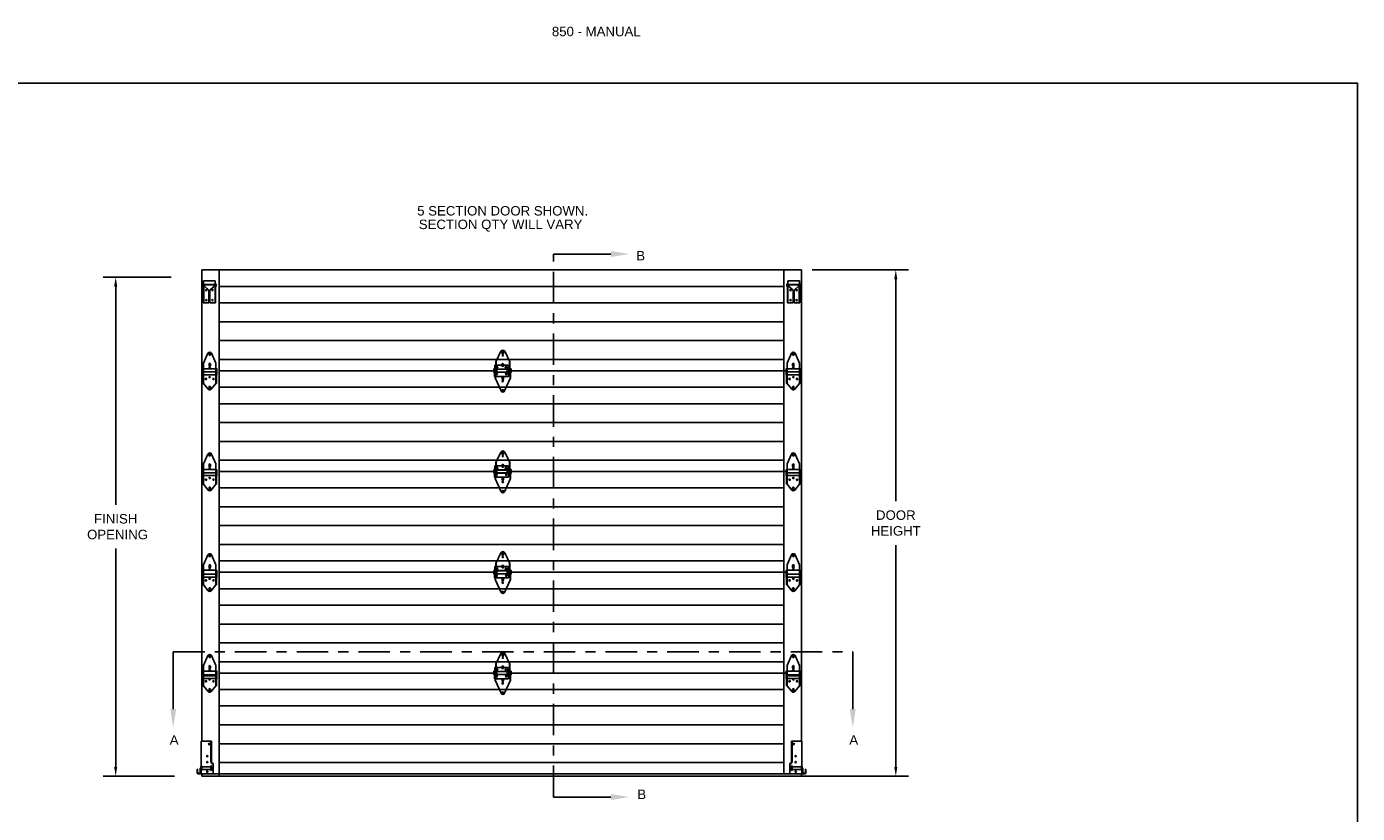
# Model space of a CAD drawing. Header units: inches. Extents: x 168.8 to 189.1, y 234.4 to 247.7.
# Tile 15 of 15: x 175.9 to 189.1, y 239.9 to 247.7. Entities that reach past the tile are written whole.
import ezdxf
from ezdxf import colors
from ezdxf.entities.mleader import LeaderData, LeaderLine
from ezdxf.math import Vec2, Vec3

# ---------------------------------------------------------------- set-up
doc = ezdxf.new("R2010")
doc.units = ezdxf.units.IN
doc.header["$LTSCALE"] = 0.25
doc.header["$MEASUREMENT"] = 0
doc.linetypes.add('CENTER', pattern=[2, 1.25, -0.25, 0.25, -0.25])
for name, color, linetype in [('850', 7, 'Continuous'), ('ANNOTATIONS', 1, 'Continuous'), ('SECTION CUTS', 6, 'CENTER')]:
    doc.layers.add(name, color=color, linetype=linetype)
doc.styles.add('ARIAL', font='arial.ttf', dxfattribs={"height": 0.09375})
doc.styles.get("Standard").update_dxf_attribs({"font": 'romans.shx'})
doc.dimstyles.new('STANDARD$0', dxfattribs={"dimtxt": 0.09375, "dimasz": 0.09375, "dimexe": 0.03125, "dimexo": 0.046875, "dimgap": 0.09, "dimtad": 0, "dimtih": 1, "dimtoh": 1, "dimdec": 4, "dimzin": 0, "dimdsep": 46, "dimtxsty": 'ARIAL', "dimcen": 0.09, "dimadec": 0, "dimazin": 0, "dimtfac": 1, "dimtdec": 4, "dimtofl": 0, "dimtmove": 0, "dimatfit": 1, "dimfxl": 1, "dimtolj": 1, "dimtzin": 0, "dimarcsym": 0})

# ---------------------------------------------------------------- blocks, each defined once
blk = doc.blocks.new('*D5')
at = {"layer": 'ANNOTATIONS', "color": 0, "lineweight": -2, "transparency": 16777216}
for p, q in [((183.65, 245.328), (184.606, 245.328)), ((184.481, 245.234), (184.481, 243.033)), ((184.481, 240.397), (184.481, 242.598)), ((183.544, 240.304), (184.606, 240.304))]:
    blk.add_line(p, q, dxfattribs=at)
at = {"layer": 'ANNOTATIONS', "color": 0, "transparency": 16777216}
for points in [[(184.465, 245.234), (184.496, 245.234), (184.481, 245.328)], [(184.465, 240.397), (184.496, 240.397), (184.481, 240.304)]]:
    blk.add_solid(points, dxfattribs=at)
at = {"layer": 'defpoints', "color": 0, "transparency": 16777216}
for p in [(183.544, 245.328), (183.438, 240.304), (184.481, 240.304)]:
    blk.add_point(p, dxfattribs=at)
at = {"layer": 'ANNOTATIONS', "color": 0, "transparency": 16777216, "insert": (184.481, 242.816), "char_height": 0.0938, "attachment_point": 5, "style": 'ARIAL'}
blk.add_mtext('\\A1;DOOR\\PHEIGHT', dxfattribs=at)
blk = doc.blocks.new('*D6')
at = {"layer": 'ANNOTATIONS', "color": 0, "lineweight": -2, "transparency": 16777216}
for p, q in [((177.293, 245.256), (176.619, 245.256)), ((176.744, 245.163), (176.744, 242.997)), ((176.744, 240.397), (176.744, 242.563)), ((177.327, 240.304), (176.619, 240.304))]:
    blk.add_line(p, q, dxfattribs=at)
at = {"layer": 'ANNOTATIONS', "color": 0, "transparency": 16777216}
for points in [[(176.728, 245.163), (176.759, 245.163), (176.744, 245.256)], [(176.728, 240.397), (176.759, 240.397), (176.744, 240.304)]]:
    blk.add_solid(points, dxfattribs=at)
at = {"layer": 'defpoints', "color": 0, "transparency": 16777216}
for p in [(177.399, 245.256), (176.744, 240.304), (177.433, 240.304)]:
    blk.add_point(p, dxfattribs=at)
at = {"layer": 'ANNOTATIONS', "color": 0, "transparency": 16777216, "insert": (176.744, 242.78), "char_height": 0.0938, "attachment_point": 5, "style": 'ARIAL'}
blk.add_mtext('\\A1;FINISH\\P OPENING', dxfattribs=at)

msp = doc.modelspace()

# ---------------------------------------------------------------- linework, layer by layer
at = {"layer": '850'}
for p, q in [((177.59666, 245.328), (183.54392, 245.328)), ((177.59666, 245.328), (177.59666, 240.653)), ((177.76904, 245.328), (177.76904, 240.30359)), ((183.37154, 245.328), (183.37154, 240.328)), ((183.54392, 245.328), (183.54392, 240.653)), ((177.60708, 245.17984), (177.60655, 245.16459)), ((177.61195, 245.1644), (177.60655, 245.16459)), ((177.61248, 245.17965), (177.61195, 245.1644)), ((177.61288, 245.1742), (177.61288, 245.003)), ((177.61613, 245.2183), (177.73163, 245.2183)), ((177.61613, 245.2183), (177.61613, 245.184)), ((177.73078, 245.184), (177.61698, 245.184)), ((177.61818, 245.1742), (177.61818, 245.003)), ((177.66888, 245.128), (177.61818, 245.1739)), ((177.66888, 245.128), (177.66888, 245.003)), ((177.67888, 245.128), (177.72958, 245.1739)), ((177.67888, 245.128), (177.67888, 245.003)), ((177.72958, 245.1742), (177.72958, 245.003)), ((177.73163, 245.2183), (177.73163, 245.184)), ((177.73488, 245.1742), (177.73488, 245.003)), ((177.73528, 245.17965), (177.73581, 245.1644)), ((177.73581, 245.1644), (177.74121, 245.16459)), ((177.74068, 245.17984), (177.74121, 245.16459)), ((177.76904, 245.16437), (183.37154, 245.16437)), ((183.3999, 245.17984), (183.39936, 245.16459)), ((183.40476, 245.1644), (183.39936, 245.16459)), ((183.40529, 245.17965), (183.40476, 245.1644)), ((183.4057, 245.1742), (183.4057, 245.003)), ((183.52445, 245.2183), (183.40895, 245.2183)), ((183.40895, 245.2183), (183.40895, 245.184)), ((183.40979, 245.184), (183.5236, 245.184)), ((183.411, 245.1742), (183.411, 245.003)), ((183.4617, 245.128), (183.411, 245.1739)), ((183.4617, 245.128), (183.4617, 245.003)), ((183.4717, 245.128), (183.5224, 245.1739)), ((183.4717, 245.128), (183.4717, 245.003)), ((183.5224, 245.1742), (183.5224, 245.003)), ((183.52445, 245.2183), (183.52445, 245.184)), ((183.5277, 245.1742), (183.5277, 245.003)), ((183.5281, 245.17965), (183.52863, 245.1644)), ((183.52863, 245.1644), (183.53403, 245.16459)), ((183.53349, 245.17984), (183.53403, 245.16459)), ((177.61288, 245.003), (177.66888, 245.003)), ((177.67888, 245.003), (177.73488, 245.003)), ((177.76904, 245.00083), (183.37154, 245.00083)), ((183.4617, 245.003), (183.4057, 245.003)), ((183.5277, 245.003), (183.4717, 245.003)), ((177.76904, 244.81393), (183.37154, 244.81393)), ((177.76904, 244.62704), (183.37154, 244.62704)), ((177.61355, 244.403), (177.65903, 244.50146)), ((177.66942, 244.49947), (177.66942, 244.48772)), ((177.68267, 244.48772), (177.68267, 244.49947)), ((177.73855, 244.403), (177.69307, 244.50146)), ((177.76904, 244.44014), (183.37154, 244.44014)), ((180.56431, 244.52074), (180.51276, 244.41583)), ((180.6023, 244.52074), (180.65384, 244.41583)), ((183.40203, 244.403), (183.4475, 244.50146)), ((183.4579, 244.48772), (183.4579, 244.49947)), ((183.47115, 244.49947), (183.47115, 244.48772)), ((183.52703, 244.403), (183.48155, 244.50146)), ((177.604, 244.34502), (177.609, 244.34175)), ((177.604, 244.28348), (177.604, 244.34502)), ((177.604, 244.31753), (177.609, 244.31426)), ((177.609, 244.2016), (177.609, 244.35237)), ((177.609, 244.35237), (177.61355, 244.35237)), ((177.61355, 244.2016), (177.61355, 244.403)), ((177.61355, 244.34737), (177.73855, 244.34737)), ((177.61355, 244.31585), (177.73855, 244.31585)), ((177.66942, 244.39615), (177.66942, 244.37815)), ((177.68267, 244.37815), (177.68267, 244.39615)), ((177.73855, 244.403), (177.73855, 244.2016)), ((177.73855, 244.35237), (177.7431, 244.35237)), ((177.7431, 244.35237), (177.7431, 244.2016)), ((177.7481, 244.34502), (177.7431, 244.34175)), ((177.7481, 244.31753), (177.7431, 244.31426)), ((177.7481, 244.28348), (177.7481, 244.34502)), ((177.76904, 244.328), (180.49464, 244.328)), ((180.49464, 244.3459), (180.49464, 244.3101)), ((180.49464, 244.3459), (180.49964, 244.34262)), ((180.49464, 244.3101), (180.49964, 244.31337)), ((180.49964, 244.353), (180.49964, 244.272)), ((180.50386, 244.353), (180.49964, 244.353)), ((180.50041, 244.3474), (180.50747, 244.34387)), ((180.50041, 244.3474), (180.50041, 244.3086)), ((180.50041, 244.3086), (180.50747, 244.31213)), ((180.50386, 244.384), (180.63671, 244.384)), ((180.50386, 244.384), (180.50386, 244.353)), ((180.50747, 244.35269), (180.50747, 244.25746)), ((180.50747, 244.35269), (180.511, 244.35269)), ((180.51081, 244.34607), (180.51431, 244.34607)), ((180.51081, 244.30992), (180.51431, 244.30992)), ((180.511, 244.35269), (180.511, 244.24974)), ((180.51276, 244.41583), (180.51276, 244.29978)), ((180.51431, 244.34607), (180.51431, 244.30992)), ((180.51431, 244.34262), (180.62626, 244.34262)), ((180.51431, 244.31337), (180.62626, 244.31337)), ((180.51629, 244.42301), (180.51629, 244.29978)), ((180.51629, 244.35092), (180.52334, 244.3474)), ((180.51629, 244.30507), (180.52334, 244.3086)), ((180.52036, 244.36265), (180.52036, 244.36035)), ((180.52334, 244.3474), (180.52334, 244.3086)), ((180.52334, 244.34387), (180.64326, 244.34387)), ((180.52334, 244.31213), (180.64326, 244.31213)), ((180.53366, 244.36035), (180.53366, 244.36265)), ((180.60691, 244.36035), (180.60691, 244.36265)), ((180.62021, 244.36265), (180.62021, 244.36035)), ((180.62626, 244.34607), (180.62626, 244.30992)), ((180.62976, 244.34607), (180.62626, 244.34607)), ((180.62976, 244.30992), (180.62626, 244.30992)), ((180.63671, 244.384), (180.63671, 244.353)), ((180.64094, 244.353), (180.63671, 244.353)), ((180.64094, 244.272), (180.64094, 244.353)), ((180.64594, 244.3459), (180.64094, 244.34262)), ((180.64594, 244.3101), (180.64094, 244.31337)), ((180.65032, 244.35092), (180.64326, 244.3474)), ((180.64326, 244.3474), (180.64326, 244.3086)), ((180.65032, 244.30507), (180.64326, 244.3086)), ((180.64594, 244.3459), (180.64594, 244.3101)), ((180.64594, 244.328), (183.39248, 244.328)), ((180.65032, 244.42301), (180.65032, 244.29978)), ((180.65384, 244.41583), (180.65384, 244.29978)), ((180.65561, 244.35269), (180.65561, 244.24974)), ((180.65561, 244.35269), (180.65914, 244.35269)), ((180.65914, 244.35269), (180.65914, 244.25746)), ((180.66619, 244.3474), (180.65914, 244.34387)), ((180.66619, 244.3086), (180.65914, 244.31213)), ((180.66619, 244.3474), (180.66619, 244.3086)), ((183.39248, 244.28348), (183.39248, 244.34502)), ((183.39248, 244.34502), (183.39748, 244.34175)), ((183.39248, 244.31753), (183.39748, 244.31426)), ((183.39748, 244.35237), (183.39748, 244.2016)), ((183.40203, 244.35237), (183.39748, 244.35237)), ((183.40203, 244.403), (183.40203, 244.2016)), ((183.52703, 244.34737), (183.40203, 244.34737)), ((183.52703, 244.31585), (183.40203, 244.31585)), ((183.4579, 244.37815), (183.4579, 244.39615)), ((183.47115, 244.39615), (183.47115, 244.37815)), ((183.52703, 244.2016), (183.52703, 244.403)), ((183.53158, 244.35237), (183.52703, 244.35237)), ((183.53158, 244.2016), (183.53158, 244.35237)), ((183.53658, 244.34502), (183.53158, 244.34175)), ((183.53658, 244.31753), (183.53158, 244.31426)), ((183.53658, 244.28348), (183.53658, 244.34502)), ((177.604, 244.28348), (177.609, 244.28676)), ((177.609, 244.2016), (177.61355, 244.2016)), ((177.61355, 244.28676), (177.73855, 244.28676)), ((177.61355, 244.2016), (177.66167, 244.14407)), ((177.73855, 244.2016), (177.69043, 244.14407)), ((177.73855, 244.2016), (177.7431, 244.2016)), ((177.7481, 244.28348), (177.7431, 244.28676)), ((180.49964, 244.272), (180.64094, 244.272)), ((180.56726, 244.12667), (180.50747, 244.25746)), ((180.51276, 244.29978), (180.51629, 244.29978)), ((180.59934, 244.12667), (180.65914, 244.25746)), ((180.65032, 244.29978), (180.65384, 244.29978)), ((183.39248, 244.28348), (183.39748, 244.28676)), ((183.40203, 244.2016), (183.39748, 244.2016)), ((183.52703, 244.28676), (183.40203, 244.28676)), ((183.40203, 244.2016), (183.45014, 244.14407)), ((183.52703, 244.2016), (183.47891, 244.14407)), ((183.53158, 244.2016), (183.52703, 244.2016)), ((183.53658, 244.28348), (183.53158, 244.28676)), ((177.66942, 244.16727), (177.66942, 244.15552)), ((177.68267, 244.15552), (177.68267, 244.16727)), ((177.76904, 244.16437), (183.37154, 244.16437)), ((183.4579, 244.15552), (183.4579, 244.16727)), ((183.47115, 244.16727), (183.47115, 244.15552)), ((177.76904, 244.00083), (183.37154, 244.00083)), ((177.76904, 243.81393), (183.37154, 243.81393)), ((177.76904, 243.62704), (183.37154, 243.62704)), ((180.56431, 243.52074), (180.51276, 243.41583)), ((180.6023, 243.52074), (180.65384, 243.41583)), ((177.61355, 243.403), (177.65903, 243.50146)), ((177.61355, 243.2016), (177.61355, 243.403)), ((177.66942, 243.49947), (177.66942, 243.48772)), ((177.66942, 243.39615), (177.66942, 243.37815)), ((177.68267, 243.48772), (177.68267, 243.49947)), ((177.68267, 243.37815), (177.68267, 243.39615)), ((177.73855, 243.403), (177.69307, 243.50146)), ((177.73855, 243.403), (177.73855, 243.2016)), ((177.76904, 243.44014), (183.37154, 243.44014)), ((180.50386, 243.384), (180.63671, 243.384)), ((180.50386, 243.384), (180.50386, 243.353)), ((180.51276, 243.41583), (180.51276, 243.29978)), ((180.51629, 243.42301), (180.51629, 243.29978)), ((180.63671, 243.384), (180.63671, 243.353)), ((180.65032, 243.42301), (180.65032, 243.29978)), ((180.65384, 243.41583), (180.65384, 243.29978)), ((183.40203, 243.403), (183.4475, 243.50146)), ((183.40203, 243.403), (183.40203, 243.2016)), ((183.4579, 243.48772), (183.4579, 243.49947)), ((183.4579, 243.37815), (183.4579, 243.39615)), ((183.47115, 243.49947), (183.47115, 243.48772)), ((183.47115, 243.39615), (183.47115, 243.37815)), ((183.52703, 243.403), (183.48155, 243.50146)), ((183.52703, 243.2016), (183.52703, 243.403)), ((177.604, 243.34502), (177.609, 243.34175)), ((177.604, 243.28348), (177.604, 243.34502)), ((177.604, 243.31753), (177.609, 243.31426)), ((177.604, 243.28348), (177.609, 243.28676)), ((177.609, 243.2016), (177.609, 243.35237)), ((177.609, 243.35237), (177.61355, 243.35237)), ((177.61355, 243.34737), (177.73855, 243.34737)), ((177.61355, 243.31585), (177.73855, 243.31585)), ((177.61355, 243.28676), (177.73855, 243.28676)), ((177.73855, 243.35237), (177.7431, 243.35237)), ((177.7431, 243.35237), (177.7431, 243.2016)), ((177.7481, 243.34502), (177.7431, 243.34175)), ((177.7481, 243.31753), (177.7431, 243.31426)), ((177.7481, 243.28348), (177.7431, 243.28676)), ((177.7481, 243.28348), (177.7481, 243.34502)), ((177.76904, 243.328), (180.49464, 243.328)), ((180.49464, 243.3459), (180.49464, 243.3101)), ((180.49464, 243.3459), (180.49964, 243.34262)), ((180.49464, 243.3101), (180.49964, 243.31337)), ((180.49964, 243.353), (180.49964, 243.272)), ((180.50386, 243.353), (180.49964, 243.353)), ((180.49964, 243.272), (180.64094, 243.272)), ((180.50041, 243.3474), (180.50747, 243.34387)), ((180.50041, 243.3474), (180.50041, 243.3086)), ((180.50041, 243.3086), (180.50747, 243.31213)), ((180.50747, 243.35269), (180.50747, 243.25746)), ((180.50747, 243.35269), (180.511, 243.35269)), ((180.56726, 243.12667), (180.50747, 243.25746)), ((180.51081, 243.34607), (180.51431, 243.34607)), ((180.51081, 243.30992), (180.51431, 243.30992)), ((180.511, 243.35269), (180.511, 243.24974)), ((180.51276, 243.29978), (180.51629, 243.29978)), ((180.51431, 243.34607), (180.51431, 243.30992)), ((180.51431, 243.34262), (180.62626, 243.34262)), ((180.51431, 243.31337), (180.62626, 243.31337)), ((180.51629, 243.35092), (180.52334, 243.3474)), ((180.51629, 243.30507), (180.52334, 243.3086)), ((180.52036, 243.36265), (180.52036, 243.36035)), ((180.52334, 243.3474), (180.52334, 243.3086)), ((180.52334, 243.34387), (180.64326, 243.34387)), ((180.52334, 243.31213), (180.64326, 243.31213)), ((180.53366, 243.36035), (180.53366, 243.36265)), ((180.59934, 243.12667), (180.65914, 243.25746)), ((180.60691, 243.36035), (180.60691, 243.36265)), ((180.62021, 243.36265), (180.62021, 243.36035)), ((180.62626, 243.34607), (180.62626, 243.30992)), ((180.62976, 243.34607), (180.62626, 243.34607)), ((180.62976, 243.30992), (180.62626, 243.30992)), ((180.64094, 243.353), (180.63671, 243.353)), ((180.64094, 243.272), (180.64094, 243.353)), ((180.64594, 243.3459), (180.64094, 243.34262)), ((180.64594, 243.3101), (180.64094, 243.31337)), ((180.65032, 243.35092), (180.64326, 243.3474)), ((180.64326, 243.3474), (180.64326, 243.3086)), ((180.65032, 243.30507), (180.64326, 243.3086)), ((180.64594, 243.3459), (180.64594, 243.3101)), ((180.64594, 243.328), (183.39248, 243.328)), ((180.65032, 243.29978), (180.65384, 243.29978)), ((180.65561, 243.35269), (180.65561, 243.24974)), ((180.65561, 243.35269), (180.65914, 243.35269)), ((180.65914, 243.35269), (180.65914, 243.25746)), ((180.66619, 243.3474), (180.65914, 243.34387)), ((180.66619, 243.3086), (180.65914, 243.31213)), ((180.66619, 243.3474), (180.66619, 243.3086)), ((183.39248, 243.28348), (183.39248, 243.34502)), ((183.39248, 243.34502), (183.39748, 243.34175)), ((183.39248, 243.31753), (183.39748, 243.31426)), ((183.39248, 243.28348), (183.39748, 243.28676)), ((183.39748, 243.35237), (183.39748, 243.2016)), ((183.40203, 243.35237), (183.39748, 243.35237)), ((183.52703, 243.34737), (183.40203, 243.34737)), ((183.52703, 243.31585), (183.40203, 243.31585)), ((183.52703, 243.28676), (183.40203, 243.28676)), ((183.53158, 243.35237), (183.52703, 243.35237)), ((183.53158, 243.2016), (183.53158, 243.35237)), ((183.53658, 243.34502), (183.53158, 243.34175)), ((183.53658, 243.31753), (183.53158, 243.31426)), ((183.53658, 243.28348), (183.53158, 243.28676)), ((183.53658, 243.28348), (183.53658, 243.34502)), ((177.609, 243.2016), (177.61355, 243.2016)), ((177.61355, 243.2016), (177.66167, 243.14407)), ((177.66942, 243.16727), (177.66942, 243.15552)), ((177.68267, 243.15552), (177.68267, 243.16727)), ((177.73855, 243.2016), (177.69043, 243.14407)), ((177.73855, 243.2016), (177.7431, 243.2016)), ((177.76904, 243.16437), (183.37154, 243.16437)), ((183.40203, 243.2016), (183.39748, 243.2016)), ((183.40203, 243.2016), (183.45014, 243.14407)), ((183.4579, 243.15552), (183.4579, 243.16727)), ((183.47115, 243.16727), (183.47115, 243.15552)), ((183.52703, 243.2016), (183.47891, 243.14407)), ((183.53158, 243.2016), (183.52703, 243.2016)), ((177.76904, 242.97747), (183.37154, 242.97747)), ((177.76904, 242.79057), (183.37154, 242.79057)), ((177.76904, 242.60367), (183.37154, 242.60367)), ((177.61355, 242.403), (177.65903, 242.50146)), ((177.66942, 242.49947), (177.66942, 242.48772)), ((177.68267, 242.48772), (177.68267, 242.49947)), ((177.73855, 242.403), (177.69307, 242.50146)), ((180.56431, 242.52088), (180.51276, 242.41597)), ((180.6023, 242.52088), (180.65384, 242.41597)), ((183.40203, 242.403), (183.4475, 242.50146)), ((183.4579, 242.48772), (183.4579, 242.49947)), ((183.47115, 242.49947), (183.47115, 242.48772)), ((183.52703, 242.403), (183.48155, 242.50146)), ((177.604, 242.31097), (177.604, 242.34502)), ((177.604, 242.34502), (177.609, 242.34175)), ((177.609, 242.2016), (177.609, 242.35237)), ((177.609, 242.35237), (177.61355, 242.35237)), ((177.61355, 242.2016), (177.61355, 242.403)), ((177.61355, 242.34737), (177.73855, 242.34737)), ((177.66942, 242.39615), (177.66942, 242.37815)), ((177.68267, 242.37815), (177.68267, 242.39615)), ((177.73855, 242.403), (177.73855, 242.2016)), ((177.73855, 242.35237), (177.7431, 242.35237)), ((177.7431, 242.35237), (177.7431, 242.2016)), ((177.7481, 242.34502), (177.7431, 242.34175)), ((177.7481, 242.31097), (177.7481, 242.34502)), ((177.76904, 242.44014), (183.37154, 242.44014)), ((177.76904, 242.32814), (180.49464, 242.32814)), ((177.76904, 242.328), (180.49464, 242.328)), ((180.49464, 242.3459), (180.49464, 242.3101)), ((180.49464, 242.3459), (180.49964, 242.34262)), ((180.50386, 242.353), (180.49964, 242.353)), ((180.49964, 242.353), (180.49964, 242.272)), ((180.50041, 242.34754), (180.50747, 242.34401)), ((180.50041, 242.34754), (180.50041, 242.30874)), ((180.50386, 242.384), (180.63671, 242.384)), ((180.50386, 242.384), (180.50386, 242.353)), ((180.50747, 242.35283), (180.50747, 242.25759)), ((180.50747, 242.35283), (180.511, 242.35283)), ((180.51081, 242.34607), (180.51431, 242.34607)), ((180.511, 242.35283), (180.511, 242.24988)), ((180.51276, 242.41597), (180.51276, 242.29992)), ((180.51431, 242.34607), (180.51431, 242.30992)), ((180.51431, 242.34262), (180.62626, 242.34262)), ((180.51629, 242.42315), (180.51629, 242.29992)), ((180.51629, 242.35106), (180.52334, 242.34754)), ((180.52036, 242.36265), (180.52036, 242.36035)), ((180.52334, 242.34754), (180.52334, 242.30874)), ((180.52334, 242.34401), (180.64326, 242.34401)), ((180.53366, 242.36035), (180.53366, 242.36265)), ((180.60691, 242.36035), (180.60691, 242.36265)), ((180.62021, 242.36265), (180.62021, 242.36035)), ((180.62626, 242.34607), (180.62626, 242.30992)), ((180.62976, 242.34607), (180.62626, 242.34607)), ((180.63671, 242.384), (180.63671, 242.353)), ((180.64094, 242.353), (180.63671, 242.353)), ((180.64094, 242.272), (180.64094, 242.353)), ((180.64594, 242.3459), (180.64094, 242.34262)), ((180.65032, 242.35106), (180.64326, 242.34754)), ((180.64326, 242.34754), (180.64326, 242.30874)), ((180.64594, 242.3459), (180.64594, 242.3101)), ((180.64594, 242.32814), (183.37154, 242.32814)), ((180.64594, 242.328), (183.39248, 242.328)), ((180.65032, 242.42315), (180.65032, 242.29992)), ((180.65384, 242.41597), (180.65384, 242.29992)), ((180.65561, 242.35283), (180.65561, 242.24988)), ((180.65561, 242.35283), (180.65914, 242.35283)), ((180.65914, 242.35283), (180.65914, 242.25759)), ((180.66619, 242.34754), (180.65914, 242.34401)), ((180.66619, 242.34754), (180.66619, 242.30874)), ((183.39248, 242.31097), (183.39248, 242.34502)), ((183.39248, 242.34502), (183.39748, 242.34175)), ((183.40203, 242.35237), (183.39748, 242.35237)), ((183.39748, 242.35237), (183.39748, 242.2016)), ((183.40203, 242.403), (183.40203, 242.2016)), ((183.52703, 242.34737), (183.40203, 242.34737)), ((183.4579, 242.37815), (183.4579, 242.39615)), ((183.47115, 242.39615), (183.47115, 242.37815)), ((183.52703, 242.2016), (183.52703, 242.403)), ((183.53158, 242.35237), (183.52703, 242.35237)), ((183.53158, 242.2016), (183.53158, 242.35237)), ((183.53658, 242.34502), (183.53158, 242.34175)), ((183.53658, 242.31097), (183.53658, 242.34502)), ((177.604, 242.31097), (177.609, 242.31425)), ((177.604, 242.31031), (177.609, 242.30703)), ((177.604, 242.27626), (177.604, 242.31031)), ((177.604, 242.27626), (177.609, 242.27953)), ((177.609, 242.2016), (177.61355, 242.2016)), ((177.61355, 242.30862), (177.73855, 242.30862)), ((177.61355, 242.27953), (177.73855, 242.27953)), ((177.61355, 242.2016), (177.66167, 242.14407)), ((177.73855, 242.2016), (177.69043, 242.14407)), ((177.73855, 242.2016), (177.7431, 242.2016)), ((177.7481, 242.31097), (177.7431, 242.31425)), ((177.7481, 242.31031), (177.7431, 242.30703)), ((177.7481, 242.27626), (177.7431, 242.27953)), ((177.7481, 242.27626), (177.7481, 242.31031)), ((180.49464, 242.3101), (180.49964, 242.31337)), ((180.49964, 242.272), (180.64094, 242.272)), ((180.50041, 242.30874), (180.50747, 242.31226)), ((180.56726, 242.12681), (180.50747, 242.25759)), ((180.51081, 242.30992), (180.51431, 242.30992)), ((180.51276, 242.29992), (180.51629, 242.29992)), ((180.51431, 242.31337), (180.62626, 242.31337)), ((180.51629, 242.30521), (180.52334, 242.30874)), ((180.52334, 242.31226), (180.64326, 242.31226)), ((180.59934, 242.12681), (180.65914, 242.25759)), ((180.62976, 242.30992), (180.62626, 242.30992)), ((180.64594, 242.3101), (180.64094, 242.31337)), ((180.65032, 242.30521), (180.64326, 242.30874)), ((180.65032, 242.29992), (180.65384, 242.29992)), ((180.66619, 242.30874), (180.65914, 242.31226)), ((183.39248, 242.31097), (183.39748, 242.31425)), ((183.39248, 242.31031), (183.39748, 242.30703)), ((183.39248, 242.27626), (183.39248, 242.31031)), ((183.39248, 242.27626), (183.39748, 242.27953)), ((183.40203, 242.2016), (183.39748, 242.2016)), ((183.52703, 242.30862), (183.40203, 242.30862)), ((183.52703, 242.27953), (183.40203, 242.27953)), ((183.40203, 242.2016), (183.45014, 242.14407)), ((183.52703, 242.2016), (183.47891, 242.14407)), ((183.53158, 242.2016), (183.52703, 242.2016)), ((183.53658, 242.31097), (183.53158, 242.31425)), ((183.53658, 242.31031), (183.53158, 242.30703)), ((183.53658, 242.27626), (183.53158, 242.27953)), ((183.53658, 242.27626), (183.53658, 242.31031)), ((177.66942, 242.16727), (177.66942, 242.15552)), ((177.68267, 242.15552), (177.68267, 242.16727)), ((177.76904, 242.16437), (183.37154, 242.16437)), ((183.4579, 242.15552), (183.4579, 242.16727)), ((183.47115, 242.16727), (183.47115, 242.15552)), ((177.76904, 242.00083), (183.37154, 242.00083)), ((177.76904, 241.81393), (183.37154, 241.81393)), ((177.76904, 241.62704), (183.37154, 241.62704)), ((177.61355, 241.403), (177.65903, 241.50146)), ((177.61355, 241.2016), (177.61355, 241.403)), ((177.66942, 241.49947), (177.66942, 241.48772)), ((177.68267, 241.48772), (177.68267, 241.49947)), ((177.73855, 241.403), (177.69307, 241.50146)), ((177.73855, 241.403), (177.73855, 241.2016)), ((177.76904, 241.44014), (183.37154, 241.44014)), ((180.56431, 241.52074), (180.51276, 241.41583)), ((180.51276, 241.41583), (180.51276, 241.29978)), ((180.51629, 241.42301), (180.51629, 241.29978)), ((180.6023, 241.52074), (180.65384, 241.41583)), ((180.65032, 241.42301), (180.65032, 241.29978)), ((180.65384, 241.41583), (180.65384, 241.29978)), ((183.40203, 241.403), (183.4475, 241.50146)), ((183.40203, 241.403), (183.40203, 241.2016)), ((183.4579, 241.48772), (183.4579, 241.49947)), ((183.47115, 241.49947), (183.47115, 241.48772)), ((183.52703, 241.403), (183.48155, 241.50146)), ((183.52703, 241.2016), (183.52703, 241.403)), ((177.604, 241.34502), (177.609, 241.34175)), ((177.604, 241.31097), (177.604, 241.34502)), ((177.604, 241.31097), (177.609, 241.31425)), ((177.604, 241.30315), (177.609, 241.29987)), ((177.604, 241.2691), (177.604, 241.30315)), ((177.604, 241.2691), (177.609, 241.27237)), ((177.609, 241.35237), (177.61355, 241.35237)), ((177.609, 241.2016), (177.609, 241.35237)), ((177.61355, 241.34737), (177.73855, 241.34737)), ((177.61355, 241.30862), (177.73855, 241.30862)), ((177.61355, 241.29987), (177.73855, 241.29987)), ((177.61355, 241.27237), (177.73855, 241.27237)), ((177.66942, 241.39615), (177.66942, 241.37815)), ((177.68267, 241.37815), (177.68267, 241.39615)), ((177.73855, 241.35237), (177.7431, 241.35237)), ((177.7431, 241.35237), (177.7431, 241.2016)), ((177.7481, 241.34502), (177.7431, 241.34175)), ((177.7481, 241.31097), (177.7431, 241.31425)), ((177.7481, 241.30315), (177.7431, 241.29987)), ((177.7481, 241.2691), (177.7431, 241.27237)), ((177.7481, 241.31097), (177.7481, 241.34502)), ((177.7481, 241.2691), (177.7481, 241.30315)), ((177.76904, 241.328), (180.49464, 241.328)), ((180.49464, 241.3459), (180.49464, 241.3101)), ((180.49464, 241.3459), (180.49964, 241.34262)), ((180.49464, 241.3101), (180.49964, 241.31337)), ((180.50386, 241.353), (180.49964, 241.353)), ((180.49964, 241.353), (180.49964, 241.272)), ((180.49964, 241.272), (180.64094, 241.272)), ((180.50041, 241.3474), (180.50747, 241.34387)), ((180.50041, 241.3474), (180.50041, 241.3086)), ((180.50041, 241.3086), (180.50747, 241.31213)), ((180.50386, 241.384), (180.63671, 241.384)), ((180.50386, 241.384), (180.50386, 241.353)), ((180.50747, 241.35269), (180.50747, 241.25746)), ((180.50747, 241.35269), (180.511, 241.35269)), ((180.51081, 241.34607), (180.51431, 241.34607)), ((180.51081, 241.30992), (180.51431, 241.30992)), ((180.511, 241.35269), (180.511, 241.24974)), ((180.51276, 241.29978), (180.51629, 241.29978)), ((180.51431, 241.34607), (180.51431, 241.30992)), ((180.51431, 241.34262), (180.62626, 241.34262)), ((180.51431, 241.31337), (180.62626, 241.31337)), ((180.51629, 241.35092), (180.52334, 241.3474)), ((180.51629, 241.30507), (180.52334, 241.3086)), ((180.52036, 241.36265), (180.52036, 241.36035)), ((180.52334, 241.3474), (180.52334, 241.3086)), ((180.52334, 241.34387), (180.64326, 241.34387)), ((180.52334, 241.31213), (180.64326, 241.31213)), ((180.53366, 241.36035), (180.53366, 241.36265)), ((180.60691, 241.36035), (180.60691, 241.36265)), ((180.62021, 241.36265), (180.62021, 241.36035)), ((180.62626, 241.34607), (180.62626, 241.30992)), ((180.62976, 241.34607), (180.62626, 241.34607)), ((180.62976, 241.30992), (180.62626, 241.30992)), ((180.63671, 241.384), (180.63671, 241.353)), ((180.64094, 241.353), (180.63671, 241.353)), ((180.64094, 241.272), (180.64094, 241.353)), ((180.64594, 241.3459), (180.64094, 241.34262)), ((180.64594, 241.3101), (180.64094, 241.31337)), ((180.65032, 241.35092), (180.64326, 241.3474)), ((180.64326, 241.3474), (180.64326, 241.3086)), ((180.65032, 241.30507), (180.64326, 241.3086)), ((180.64594, 241.3459), (180.64594, 241.3101)), ((180.64594, 241.328), (183.39248, 241.328)), ((180.65032, 241.29978), (180.65384, 241.29978)), ((180.65561, 241.35269), (180.65561, 241.24974)), ((180.65561, 241.35269), (180.65914, 241.35269)), ((180.65914, 241.35269), (180.65914, 241.25746)), ((180.66619, 241.3474), (180.65914, 241.34387)), ((180.66619, 241.3086), (180.65914, 241.31213)), ((180.66619, 241.3474), (180.66619, 241.3086)), ((183.39248, 241.34502), (183.39748, 241.34175)), ((183.39248, 241.31097), (183.39248, 241.34502)), ((183.39248, 241.31097), (183.39748, 241.31425)), ((183.39248, 241.2691), (183.39248, 241.30315)), ((183.39248, 241.30315), (183.39748, 241.29987)), ((183.39248, 241.2691), (183.39748, 241.27237)), ((183.39748, 241.35237), (183.39748, 241.2016)), ((183.40203, 241.35237), (183.39748, 241.35237)), ((183.52703, 241.34737), (183.40203, 241.34737)), ((183.52703, 241.30862), (183.40203, 241.30862)), ((183.52703, 241.29987), (183.40203, 241.29987)), ((183.52703, 241.27237), (183.40203, 241.27237)), ((183.4579, 241.37815), (183.4579, 241.39615)), ((183.47115, 241.39615), (183.47115, 241.37815)), ((183.53158, 241.35237), (183.52703, 241.35237)), ((183.53158, 241.2016), (183.53158, 241.35237)), ((183.53658, 241.34502), (183.53158, 241.34175)), ((183.53658, 241.31097), (183.53158, 241.31425)), ((183.53658, 241.30315), (183.53158, 241.29987)), ((183.53658, 241.2691), (183.53158, 241.27237)), ((183.53658, 241.31097), (183.53658, 241.34502)), ((183.53658, 241.2691), (183.53658, 241.30315)), ((177.609, 241.2016), (177.61355, 241.2016)), ((177.61355, 241.2016), (177.66167, 241.14407)), ((177.66942, 241.16727), (177.66942, 241.15552)), ((177.68267, 241.15552), (177.68267, 241.16727)), ((177.73855, 241.2016), (177.69043, 241.14407)), ((177.73855, 241.2016), (177.7431, 241.2016)), ((177.76904, 241.16437), (183.37154, 241.16437)), ((180.56726, 241.12667), (180.50747, 241.25746)), ((180.59934, 241.12667), (180.65914, 241.25746)), ((183.40203, 241.2016), (183.39748, 241.2016)), ((183.40203, 241.2016), (183.45014, 241.14407)), ((183.4579, 241.15552), (183.4579, 241.16727)), ((183.47115, 241.16727), (183.47115, 241.15552)), ((183.52703, 241.2016), (183.47891, 241.14407)), ((183.53158, 241.2016), (183.52703, 241.2016)), ((177.76904, 241.00083), (183.37154, 241.00083)), ((177.76904, 240.81393), (183.37154, 240.81393)), ((177.59166, 240.328), (177.59166, 240.653)), ((177.59166, 240.653), (177.69316, 240.653)), ((177.68816, 240.453), (177.68816, 240.653)), ((177.69316, 240.453), (177.69316, 240.653)), ((177.76904, 240.62704), (183.37154, 240.62704)), ((183.44742, 240.453), (183.44742, 240.653)), ((183.54892, 240.653), (183.44742, 240.653)), ((183.45242, 240.453), (183.45242, 240.653)), ((183.54892, 240.328), (183.54892, 240.653)), ((177.55166, 240.338), (177.55166, 240.37487)), ((177.55166, 240.37487), (177.55666, 240.37487)), ((177.55666, 240.338), (177.55666, 240.37487)), ((177.58041, 240.333), (177.58041, 240.37675)), ((177.58716, 240.36789), (177.58716, 240.39999)), ((177.58716, 240.39999), (177.59166, 240.39781)), ((177.58716, 240.36789), (177.59166, 240.37006)), ((177.59166, 240.40737), (177.59666, 240.40737)), ((177.59166, 240.3605), (177.59666, 240.3605)), ((177.59666, 240.3605), (177.59666, 240.40737)), ((177.68853, 240.39781), (177.59666, 240.39781)), ((177.68853, 240.37006), (177.59666, 240.37006)), ((177.68853, 240.40737), (177.68853, 240.3605)), ((177.68853, 240.40737), (177.69353, 240.40737)), ((177.68853, 240.3605), (177.69353, 240.3605)), ((177.69353, 240.3605), (177.69353, 240.40737)), ((177.69803, 240.39999), (177.69353, 240.39781)), ((177.69803, 240.36789), (177.69353, 240.37006)), ((177.69803, 240.36789), (177.69803, 240.39999)), ((177.71166, 240.328), (177.71166, 240.42886)), ((177.76904, 240.44014), (183.37154, 240.44014)), ((183.42892, 240.328), (183.42892, 240.42886)), ((183.44254, 240.36789), (183.44254, 240.39999)), ((183.44254, 240.39999), (183.44704, 240.39781)), ((183.44254, 240.36789), (183.44704, 240.37006)), ((183.45204, 240.40737), (183.44704, 240.40737)), ((183.44704, 240.3605), (183.44704, 240.40737)), ((183.45204, 240.3605), (183.44704, 240.3605)), ((183.45204, 240.40737), (183.45204, 240.3605)), ((183.45204, 240.39781), (183.54392, 240.39781)), ((183.45204, 240.37006), (183.54392, 240.37006)), ((183.54892, 240.40737), (183.54392, 240.40737)), ((183.54392, 240.3605), (183.54392, 240.40737)), ((183.54892, 240.3605), (183.54392, 240.3605)), ((183.55342, 240.39999), (183.54892, 240.39781)), ((183.55342, 240.36789), (183.54892, 240.37006)), ((183.55342, 240.36789), (183.55342, 240.39999)), ((183.56017, 240.333), (183.56017, 240.37675)), ((183.58392, 240.338), (183.58392, 240.37487)), ((183.58892, 240.37487), (183.58392, 240.37487)), ((183.58892, 240.338), (183.58892, 240.37487)), ((177.56166, 240.333), (177.59166, 240.333)), ((177.56166, 240.328), (183.57892, 240.328)), ((177.59666, 240.328), (177.59666, 240.30359)), ((177.59666, 240.30359), (183.54392, 240.30359)), ((183.54392, 240.328), (183.54392, 240.30359)), ((183.57892, 240.333), (183.54892, 240.333))]:
    msp.add_line(p, q, dxfattribs=at)
at = {"layer": '850', "linetype": 'Continuous'}
for p, q in [((177.72508, 245.1787), (177.62268, 245.1787)), ((183.4155, 245.1787), (183.5179, 245.1787))]:
    msp.add_line(p, q, dxfattribs=at)
at = {"layer": '850'}
for points in [[(180.57625, 244.51494, -1), (180.59036, 244.51494), (180.59036, 244.50083, -1), (180.57625, 244.50083)], [(180.57625, 244.39149, -1), (180.59036, 244.39149), (180.59036, 244.37738, -1), (180.57625, 244.37738)], [(180.57625, 244.26149, -1), (180.59036, 244.26149), (180.59036, 244.24738, -1), (180.57625, 244.24738)], [(180.57625, 243.51494, -1), (180.59036, 243.51494), (180.59036, 243.50083, -1), (180.57625, 243.50083)], [(180.57625, 243.39149, -1), (180.59036, 243.39149), (180.59036, 243.37738, -1), (180.57625, 243.37738)], [(180.57625, 243.26149, -1), (180.59036, 243.26149), (180.59036, 243.24738, -1), (180.57625, 243.24738)], [(180.57625, 242.51507, -1), (180.59036, 242.51507), (180.59036, 242.50097, -1), (180.57625, 242.50097)], [(180.57625, 242.39163, -1), (180.59036, 242.39163), (180.59036, 242.37752, -1), (180.57625, 242.37752)], [(180.57625, 242.26163, -1), (180.59036, 242.26163), (180.59036, 242.24752, -1), (180.57625, 242.24752)], [(180.57625, 241.51494, -1), (180.59036, 241.51494), (180.59036, 241.50083, -1), (180.57625, 241.50083)], [(180.57625, 241.39149, -1), (180.59036, 241.39149), (180.59036, 241.37738, -1), (180.57625, 241.37738)], [(180.57625, 241.26149, -1), (180.59036, 241.26149), (180.59036, 241.24738, -1), (180.57625, 241.24738)]]:
    msp.add_lwpolyline(points, format="xyb", close=True, dxfattribs=at)
for points in [[(180.51629, 244.36991), (180.5217, 244.3668), (180.51629, 244.36301)], [(180.65032, 244.36991), (180.64491, 244.3668), (180.65032, 244.36301)], [(180.511, 244.29937), (180.51641, 244.29625), (180.511, 244.29247)], [(180.65561, 244.29937), (180.6502, 244.29625), (180.65561, 244.29247)], [(180.511, 243.29937), (180.51641, 243.29625), (180.511, 243.29247)], [(180.51629, 243.36991), (180.5217, 243.3668), (180.51629, 243.36301)], [(180.65032, 243.36991), (180.64491, 243.3668), (180.65032, 243.36301)], [(180.65561, 243.29937), (180.6502, 243.29625), (180.65561, 243.29247)], [(180.51629, 242.37005), (180.5217, 242.36694), (180.51629, 242.36315)], [(180.65032, 242.37005), (180.64491, 242.36694), (180.65032, 242.36315)], [(180.511, 242.29951), (180.51641, 242.29639), (180.511, 242.29261)], [(180.65561, 242.29951), (180.6502, 242.29639), (180.65561, 242.29261)], [(180.511, 241.29937), (180.51641, 241.29625), (180.511, 241.29247)], [(180.51629, 241.36991), (180.5217, 241.3668), (180.51629, 241.36301)], [(180.65032, 241.36991), (180.64491, 241.3668), (180.65032, 241.36301)], [(180.65561, 241.29937), (180.6502, 241.29625), (180.65561, 241.29247)]]:
    msp.add_lwpolyline(points, dxfattribs=at)
for centre, radius in [((177.64388, 245.128), 0.00665), ((177.70388, 245.128), 0.00665), ((183.4367, 245.128), 0.00665), ((183.4967, 245.128), 0.00665), ((177.64388, 245.028), 0.00665), ((177.70388, 245.028), 0.00665), ((183.4367, 245.028), 0.00665), ((183.4967, 245.028), 0.00665), ((180.5833, 244.47927), 0.0055), ((177.67605, 244.35845), 0.00663), ((183.46453, 244.35845), 0.00663), ((177.63855, 244.24669), 0.00663), ((177.67605, 244.26387), 0.00663), ((177.71355, 244.24669), 0.00663), ((180.52354, 244.2945), 0.00663), ((180.5833, 244.22511), 0.00705), ((180.61704, 244.2945), 0.00663), ((183.42703, 244.24669), 0.00663), ((183.46453, 244.26387), 0.00663), ((183.50203, 244.24669), 0.00663), ((180.58321, 244.13285), 0.00705), ((180.5833, 243.47927), 0.0055), ((177.63855, 243.24669), 0.00663), ((177.67605, 243.35845), 0.00663), ((177.67605, 243.26387), 0.00663), ((177.71355, 243.24669), 0.00663), ((180.52354, 243.2945), 0.00663), ((180.61704, 243.2945), 0.00663), ((183.42703, 243.24669), 0.00663), ((183.46453, 243.35845), 0.00663), ((183.46453, 243.26387), 0.00663), ((183.50203, 243.24669), 0.00663), ((180.58321, 243.13285), 0.00705), ((180.5833, 243.22511), 0.00705), ((180.5833, 242.47941), 0.0055), ((177.67605, 242.35845), 0.00663), ((183.46453, 242.35845), 0.00663), ((177.63855, 242.24669), 0.00663), ((177.67605, 242.26387), 0.00663), ((177.71355, 242.24669), 0.00663), ((180.52354, 242.2945), 0.00663), ((180.5833, 242.22525), 0.00705), ((180.61704, 242.2945), 0.00663), ((183.42703, 242.24669), 0.00663), ((183.46453, 242.26387), 0.00663), ((183.50203, 242.24669), 0.00663), ((180.58321, 242.13299), 0.00705), ((180.5833, 241.47927), 0.0055), ((177.67605, 241.35845), 0.00663), ((177.67605, 241.26387), 0.00663), ((180.52354, 241.2945), 0.00663), ((180.61704, 241.2945), 0.00663), ((183.46453, 241.35845), 0.00663), ((183.46453, 241.26387), 0.00663), ((177.63855, 241.24669), 0.00663), ((177.71355, 241.24669), 0.00663), ((180.58321, 241.13285), 0.00705), ((180.5833, 241.22511), 0.00705), ((183.42703, 241.24669), 0.00663), ((183.50203, 241.24669), 0.00663), ((177.67203, 240.62327), 0.00663), ((183.46854, 240.62327), 0.00663), ((177.65166, 240.50312), 0.00663), ((183.48892, 240.50312), 0.00663), ((177.65166, 240.44362), 0.00663), ((177.65166, 240.35037), 0.00663), ((183.48892, 240.44362), 0.00663), ((183.48892, 240.35037), 0.00663)]:
    msp.add_circle(centre, radius, dxfattribs=at)
for centre, radius, start, end in [((177.61698, 245.1795), 0.0099, 94.899837, 178), ((177.61698, 245.1795), 0.0045, 90, 178), ((177.62268, 245.1742), 0.0098, 90, 180), ((177.62268, 245.1742), 0.0045, 90, 180), ((177.72508, 245.1742), 0.0098, 0, 90), ((177.72508, 245.1742), 0.0045, 0, 90), ((177.73078, 245.1795), 0.0045, 2, 90), ((177.73078, 245.1795), 0.0099, 2, 85.100163), ((183.40979, 245.1795), 0.0099, 94.899837, 178), ((183.40979, 245.1795), 0.0045, 90, 178), ((183.4155, 245.1742), 0.0098, 90, 180), ((183.4155, 245.1742), 0.0045, 90, 180), ((183.5179, 245.1742), 0.0098, 0, 90), ((183.5179, 245.1742), 0.0045, 0, 90), ((183.5236, 245.1795), 0.0045, 2, 90), ((183.5236, 245.1795), 0.0099, 2, 85.100163), ((177.67605, 244.4936), 0.01875, 24.791407, 155.208593), ((177.67605, 244.49947), 0.00663, 0, 180), ((177.67605, 244.48772), 0.00663, 180, 0), ((180.5833, 244.51141), 0.02116, 26.168506, 153.831494), ((183.46453, 244.4936), 0.01875, 24.791407, 155.208593), ((183.46453, 244.49947), 0.00663, 0, 180), ((183.46453, 244.48772), 0.00663, 180, 0), ((177.67605, 244.39615), 0.00663, 0, 180), ((177.67605, 244.37815), 0.00663, 180, 0), ((180.51081, 244.34957), 0.0035, 180, 270), ((180.51081, 244.30642), 0.0035, 90, 180), ((180.52701, 244.36265), 0.00665, 0, 180), ((180.52701, 244.36035), 0.00665, 180, 0), ((180.61356, 244.36265), 0.00665, 0, 180), ((180.61356, 244.36035), 0.00665, 180, 0), ((180.62976, 244.34957), 0.0035, 270, 0), ((180.62976, 244.30642), 0.0035, 0, 90), ((183.46453, 244.39615), 0.00663, 0, 180), ((183.46453, 244.37815), 0.00663, 180, 0), ((177.67605, 244.16727), 0.00663, 0, 180), ((183.46453, 244.16727), 0.00663, 0, 180), ((177.67605, 244.1561), 0.01875, 219.909063, 320.090937), ((177.67605, 244.15552), 0.00663, 180, 0), ((180.5833, 244.13401), 0.01764, 204.570136, 335.429864), ((183.46453, 244.1561), 0.01875, 219.909063, 320.090937), ((183.46453, 244.15552), 0.00663, 180, 0), ((177.67605, 243.4936), 0.01875, 24.791407, 155.208593), ((180.5833, 243.51141), 0.02116, 26.168506, 153.831494), ((183.46453, 243.4936), 0.01875, 24.791407, 155.208593), ((177.67605, 243.49947), 0.00663, 0, 180), ((177.67605, 243.48772), 0.00663, 180, 0), ((177.67605, 243.39615), 0.00663, 0, 180), ((183.46453, 243.49947), 0.00663, 0, 180), ((183.46453, 243.48772), 0.00663, 180, 0), ((183.46453, 243.39615), 0.00663, 0, 180), ((177.67605, 243.37815), 0.00663, 180, 0), ((180.51081, 243.34957), 0.0035, 180, 270), ((180.51081, 243.30642), 0.0035, 90, 180), ((180.52701, 243.36265), 0.00665, 0, 180), ((180.52701, 243.36035), 0.00665, 180, 0), ((180.61356, 243.36265), 0.00665, 0, 180), ((180.61356, 243.36035), 0.00665, 180, 0), ((180.62976, 243.34957), 0.0035, 270, 0), ((180.62976, 243.30642), 0.0035, 0, 90), ((183.46453, 243.37815), 0.00663, 180, 0), ((177.67605, 243.1561), 0.01875, 219.909063, 320.090937), ((177.67605, 243.16727), 0.00663, 0, 180), ((177.67605, 243.15552), 0.00663, 180, 0), ((180.5833, 243.13401), 0.01764, 204.570136, 335.429864), ((183.46453, 243.1561), 0.01875, 219.909063, 320.090937), ((183.46453, 243.16727), 0.00663, 0, 180), ((183.46453, 243.15552), 0.00663, 180, 0), ((177.67605, 242.4936), 0.01875, 24.791407, 155.208593), ((177.67605, 242.49947), 0.00663, 0, 180), ((177.67605, 242.48772), 0.00663, 180, 0), ((180.5833, 242.51155), 0.02116, 26.168506, 153.831494), ((183.46453, 242.4936), 0.01875, 24.791407, 155.208593), ((183.46453, 242.49947), 0.00663, 0, 180), ((183.46453, 242.48772), 0.00663, 180, 0), ((177.67605, 242.39615), 0.00663, 0, 180), ((177.67605, 242.37815), 0.00663, 180, 0), ((180.51081, 242.34957), 0.0035, 180, 270), ((180.52701, 242.36265), 0.00665, 0, 180), ((180.52701, 242.36035), 0.00665, 180, 0), ((180.61356, 242.36265), 0.00665, 0, 180), ((180.61356, 242.36035), 0.00665, 180, 0), ((180.62976, 242.34957), 0.0035, 270, 0), ((183.46453, 242.39615), 0.00663, 0, 180), ((183.46453, 242.37815), 0.00663, 180, 0), ((180.51081, 242.30642), 0.0035, 90, 180), ((180.62976, 242.30642), 0.0035, 0, 90), ((177.67605, 242.1561), 0.01875, 219.909063, 320.090937), ((177.67605, 242.16727), 0.00663, 0, 180), ((177.67605, 242.15552), 0.00663, 180, 0), ((180.5833, 242.13414), 0.01764, 204.570136, 335.429864), ((183.46453, 242.1561), 0.01875, 219.909063, 320.090937), ((183.46453, 242.16727), 0.00663, 0, 180), ((183.46453, 242.15552), 0.00663, 180, 0), ((180.5833, 241.51141), 0.02116, 26.168506, 153.831494), ((177.67605, 241.4936), 0.01875, 24.791407, 155.208593), ((177.67605, 241.49947), 0.00663, 0, 180), ((177.67605, 241.48772), 0.00663, 180, 0), ((177.67605, 241.39615), 0.00663, 0, 180), ((183.46453, 241.4936), 0.01875, 24.791407, 155.208593), ((183.46453, 241.49947), 0.00663, 0, 180), ((183.46453, 241.48772), 0.00663, 180, 0), ((183.46453, 241.39615), 0.00663, 0, 180), ((177.67605, 241.37815), 0.00663, 180, 0), ((180.51081, 241.34957), 0.0035, 180, 270), ((180.51081, 241.30642), 0.0035, 90, 180), ((180.52701, 241.36265), 0.00665, 0, 180), ((180.52701, 241.36035), 0.00665, 180, 0), ((180.61356, 241.36265), 0.00665, 0, 180), ((180.61356, 241.36035), 0.00665, 180, 0), ((180.62976, 241.34957), 0.0035, 270, 0), ((180.62976, 241.30642), 0.0035, 0, 90), ((183.46453, 241.37815), 0.00663, 180, 0), ((177.67605, 241.1561), 0.01875, 219.909063, 320.090937), ((177.67605, 241.16727), 0.00663, 0, 180), ((177.67605, 241.15552), 0.00663, 180, 0), ((183.46453, 241.1561), 0.01875, 219.909063, 320.090937), ((183.46453, 241.16727), 0.00663, 0, 180), ((183.46453, 241.15552), 0.00663, 180, 0), ((180.5833, 241.13401), 0.01764, 204.570136, 335.429864), ((177.59291, 240.37675), 0.0125, 117.387108, 180), ((177.71816, 240.453), 0.03, 180, 257.486675), ((177.71816, 240.453), 0.025, 180, 254.929938), ((183.42242, 240.453), 0.025, 285.070062, 0), ((183.42242, 240.453), 0.03, 282.513325, 0), ((183.54767, 240.37675), 0.0125, 0, 62.612892), ((177.56166, 240.338), 0.01, 180, 270), ((177.56166, 240.338), 0.005, 180, 270), ((183.57892, 240.338), 0.005, 270, 0), ((183.57892, 240.338), 0.01, 270, 0)]:
    msp.add_arc(centre, radius, start, end, dxfattribs=at)
at = {"layer": 'defpoints'}
msp.add_lwpolyline([(189.05875, 234.44685), (168.77187, 234.44685), (168.77187, 247.18196), (189.05875, 247.18196)], close=True, dxfattribs=at)
at = {"layer": 'SECTION CUTS'}
for p, q in [((181.08651, 240.09763), (181.08651, 245.48589)), ((177.31427, 241.53963), (184.05426, 241.53963))]:
    msp.add_line(p, q, dxfattribs=at)

# ---------------------------------------------------------------- texts
at = {"layer": 'ANNOTATIONS', "char_height": 0.09375, "width": 6.6097632, "attachment_point": 1, "line_spacing_factor": 0.86134, "style": 'ARIAL'}
for s, insert in [('850 - MANUAL ', (181.06988, 247.74099)), ('\\pi2.44466; 5 SECTION DOOR SHOWN.  \\P\\pi2.49691;SECTION QTY WILL VARY', (177.25307, 245.9618))]:
    msp.add_mtext(s, dxfattribs=dict(at, insert=insert))
at = {"layer": 'SECTION CUTS', "style": 'ARIAL'}
for s, p in [('B', (181.90659, 245.4221)), ('A', (177.27979, 240.6172)), ('A', (184.01979, 240.6172)), ('B', (181.91727, 240.0775))]:
    msp.add_text(s, height=0.09375, dxfattribs=at).set_placement(p)

# ---------------------------------------------------------------- dimensions: what is measured, and where the dimension line sits
at = {"layer": 'ANNOTATIONS'}
for base, p1, p2, text, picture, middle in [((176.74355, 240.30359), (177.39912, 245.25644), (177.43348, 240.30359), 'FINISH\\P OPENING', '*D6', (176.74355, 242.78001)), ((184.48065, 240.30359), (183.54392, 245.328), (183.43756, 240.30359), 'DOOR\\PHEIGHT', '*D5', (184.48065, 242.81579))]:
    dim = msp.add_linear_dim(base=base, p1=p1, p2=p2, angle=90, text=text, dimstyle='STANDARD$0', override={"dimexe": 0.125, "dimexo": 0.10625, "dimcen": 0.153, "dimtmove": 1}, dxfattribs=at)
    dim.commit()
    dim.dimension.update_dxf_attribs({"geometry": picture, "text_midpoint": middle})

# ---------------------------------------------------------------- leaders
at = {"layer": 'SECTION CUTS'}
ml = msp.add_multileader_mtext('Standard', dxfattribs=at)
ml.set_content('', color=256)
ml.set_leader_properties()
ml.build(insert=Vec2(0, 0))
ml.multileader.update_dxf_attribs({"dogleg_length": 0, "arrow_head_size": 0.18})
ctx = ml.context
ctx.base_point, ctx.char_height, ctx.arrow_head_size, ctx.landing_gap_size, ctx.plane_origin, ctx.plane_x_axis, ctx.plane_y_axis = Vec3(181.08651, 245.48589), 0.18, 0.18, 0, Vec3(181.83603, 245.48589), Vec3(0, 1), Vec3(-1, 0)
notes = []
notes.append((ctx, [(0, (1, 1, 0), (181.08651, 245.48589), (1, 0), 0, [(0, [(181.83603, 245.48589)], 0, [])])]))
ctx.mtext.insert, ctx.mtext.text_direction, ctx.mtext.rotation, ctx.mtext.flow_direction = Vec3(180.99651, 245.48589), Vec3(0, 1), 1.57079633, 5
ml = msp.add_multileader_mtext('Standard', dxfattribs=at)
ml.set_content('', color=256)
ml.set_leader_properties()
ml.build(insert=Vec2(0, 0))
ml.multileader.update_dxf_attribs({"dogleg_length": 0, "arrow_head_size": 0.18})
ctx = ml.context
ctx.base_point, ctx.char_height, ctx.arrow_head_size, ctx.landing_gap_size, ctx.plane_origin = Vec3(177.31427, 241.53963), 0.18, 0.18, 0, Vec3(177.31427, 240.79011)
notes.append((ctx, [(0, (1, 1, 0), (177.31427, 241.53963), (1, 0), 0, [(0, [(177.31427, 240.79011)], 0, [])])]))
ctx.mtext.insert, ctx.mtext.flow_direction = Vec3(177.31427, 241.62963), 5
ml = msp.add_multileader_mtext('Standard', dxfattribs=at)
ml.set_content('', color=256)
ml.set_leader_properties()
ml.build(insert=Vec2(0, 0))
ml.multileader.update_dxf_attribs({"dogleg_length": 0, "arrow_head_size": 0.18})
ctx = ml.context
ctx.base_point, ctx.char_height, ctx.arrow_head_size, ctx.landing_gap_size, ctx.plane_origin = Vec3(184.05426, 241.53963), 0.18, 0.18, 0, Vec3(184.05426, 240.79011)
notes.append((ctx, [(0, (1, 1, 0), (184.05426, 241.53963), (1, 0), 0, [(0, [(184.05426, 240.79011)], 0, [])])]))
ctx.mtext.insert, ctx.mtext.flow_direction = Vec3(184.05426, 241.62963), 5
ml = msp.add_multileader_mtext('Standard', dxfattribs=at)
ml.set_content('', color=256)
ml.set_leader_properties()
ml.build(insert=Vec2(0, 0))
ml.multileader.update_dxf_attribs({"dogleg_length": 0, "arrow_head_size": 0.18})
ctx = ml.context
ctx.base_point, ctx.char_height, ctx.arrow_head_size, ctx.landing_gap_size, ctx.plane_origin, ctx.plane_x_axis, ctx.plane_y_axis = Vec3(181.08651, 240.09763), 0.18, 0.18, 0, Vec3(181.83603, 240.09763), Vec3(0, 1), Vec3(-1, 0)
notes.append((ctx, [(0, (1, 1, 0), (181.08651, 240.09763), (1, 0), 0, [(0, [(181.83603, 240.09763)], 0, [])])]))
ctx.mtext.insert, ctx.mtext.text_direction, ctx.mtext.rotation, ctx.mtext.flow_direction = Vec3(180.99651, 240.09763), Vec3(0, 1), 1.57079633, 5
for ctx, leaders in notes:
    for number, flags, end, landing, length, lines in leaders:
        leader = LeaderData()
        leader.index, (leader.has_last_leader_line, leader.has_dogleg_vector, leader.attachment_direction) = number, flags
        leader.last_leader_point, leader.dogleg_vector, leader.dogleg_length = Vec3(end), Vec3(landing), length
        for number, points, colour, breaks in lines:
            line = LeaderLine()
            line.index, line.vertices, line.color, line.breaks = number, Vec3.list(points), colors.encode_raw_color(colour), breaks
            leader.lines.append(line)
        ctx.leaders.append(leader)

doc.saveas('drawing.dxf')
